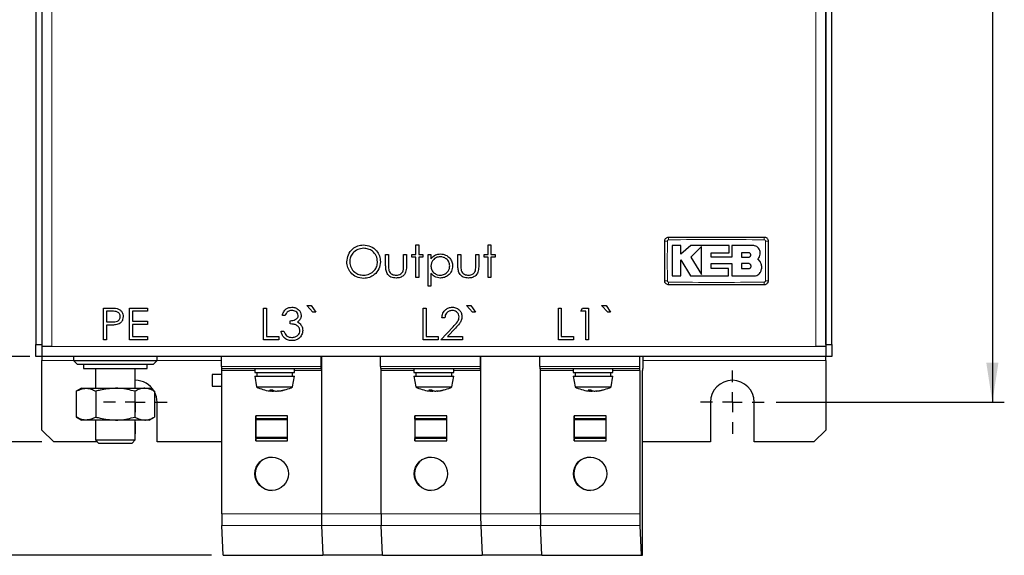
# Model space of a CAD drawing. Header units: millimetres. Extents: x 5 to 418, y 2 to 292.
# Tile 6 of 20: x 57 to 140, y 127 to 172. Entities that reach past the tile are written whole.
import ezdxf

# ---------------------------------------------------------------- set-up
doc = ezdxf.new("R2010")
doc.units = ezdxf.units.MM
doc.layers.add('SLD-0', color=7, linetype='Continuous')
doc.styles.add('SLDTEXTSTYLE0', font='TXT', dxfattribs={"width": 0.605})
doc.dimstyles.new('SLDDIMSTYLE0', dxfattribs={"dimtxt": 3.5, "dimasz": 3.302, "dimexe": 0, "dimexo": 0.0625, "dimgap": 0.875, "dimtad": 1, "dimlfac": 3, "dimrnd": 1e-09, "dimzin": 12, "dimdsep": 46, "dimtxsty": 'SLDTEXTSTYLE0', "dimsah": 1, "dimcen": 0.09, "dimadec": 0, "dimazin": 3, "dimtfac": 1, "dimtofl": 0, "dimtmove": 0, "dimatfit": 3, "dimfxl": 1, "dimfrac": 2, "dimtolj": 1, "dimtzin": 12, "dimarcsym": 0})

# ---------------------------------------------------------------- blocks, each defined once
blk = doc.blocks.new('_D_2')
at = {"layer": 'SLD-0', "color": 7}
for p, q in [((120.431, 226.964), (139.537, 226.964)), ((138.537, 226.964), (138.537, 140.297)), ((120.431, 140.297), (139.537, 140.297))]:
    blk.add_line(p, q, dxfattribs=at)
for points in [[(138.537, 226.964), (138.029, 223.662), (139.045, 223.662)], [(138.537, 140.297), (139.045, 143.599), (138.029, 143.599)]]:
    blk.add_solid(points, dxfattribs=at)
at = {"layer": 'SLD-0', "color": 7, "insert": (134.026, 179.62), "char_height": 3.5, "attachment_point": 1, "rotation": 90, "style": 'SLDTEXTSTYLE0'}
blk.add_mtext('260', dxfattribs=at)
blk = doc.blocks.new('_D_4')
at = {"layer": 'SLD-0', "color": 7}
for p, q in [((57.931, 217.464), (53.068, 217.464)), ((54.068, 217.464), (54.068, 144.13)), ((57.931, 144.13), (53.068, 144.13))]:
    blk.add_line(p, q, dxfattribs=at)
for points in [[(54.068, 217.464), (53.56, 214.162), (54.576, 214.162)], [(54.068, 144.13), (54.576, 147.432), (53.56, 147.432)]]:
    blk.add_solid(points, dxfattribs=at)
at = {"layer": 'SLD-0', "color": 7, "insert": (49.557, 176.787), "char_height": 3.5, "attachment_point": 1, "rotation": 90, "style": 'SLDTEXTSTYLE0'}
blk.add_mtext('220', dxfattribs=at)
blk = doc.blocks.new('_D_5')
at = {"layer": 'SLD-0', "color": 7}
for p, q in [((58.931, 230.297), (46.385, 230.297)), ((47.385, 230.297), (47.385, 136.964)), ((58.931, 136.964), (46.385, 136.964))]:
    blk.add_line(p, q, dxfattribs=at)
for points in [[(47.385, 230.297), (46.877, 226.995), (47.893, 226.995)], [(47.385, 136.964), (47.893, 140.266), (46.877, 140.266)]]:
    blk.add_solid(points, dxfattribs=at)
at = {"layer": 'SLD-0', "color": 7, "insert": (42.873, 179.62), "char_height": 3.5, "attachment_point": 1, "rotation": 90, "style": 'SLDTEXTSTYLE0'}
blk.add_mtext('280', dxfattribs=at)
blk = doc.blocks.new('_D_7')
at = {"layer": 'SLD-0', "color": 7}
for p, q in [((73.265, 234.13), (39.508, 234.13)), ((40.508, 127.464), (40.508, 234.13)), ((73.136, 127.464), (39.508, 127.464))]:
    blk.add_line(p, q, dxfattribs=at)
for points in [[(40.508, 234.13), (40, 230.828), (41.016, 230.828)], [(40.508, 127.464), (41.016, 130.766), (40, 130.766)]]:
    blk.add_solid(points, dxfattribs=at)
at = {"layer": 'SLD-0', "color": 7, "insert": (35.996, 176.787), "char_height": 3.5, "attachment_point": 1, "rotation": 90, "style": 'SLDTEXTSTYLE0'}
blk.add_mtext('320', dxfattribs=at)
blk = doc.blocks.new('SW_CENTERMARKSYMBOL_2')
at = {"layer": 'SLD-0', "color": 0}
for p, q in [((0, 1.667), (0, 2.667)), ((0, 0), (0, 0.833)), ((-1.667, 0), (-2.667, 0)), ((0, 0), (-0.833, 0)), ((0, 0), (0, -0.833)), ((0, 0), (0.833, 0)), ((1.667, 0), (2.667, 0)), ((0, -1.667), (0, -2.667))]:
    blk.add_line(p, q, dxfattribs=at)
blk = doc.blocks.new('SW_CENTERMARKSYMBOL_3')
at = {"layer": 'SLD-0', "color": 0}
for p, q in [((0, 1.667), (0, 2.667)), ((0, 0), (0, 0.833)), ((-1.667, 0), (-2.667, 0)), ((0, 0), (-0.833, 0)), ((0, 0), (0, -0.833)), ((0, 0), (0.833, 0)), ((1.667, 0), (2.667, 0)), ((0, -1.667), (0, -2.667))]:
    blk.add_line(p, q, dxfattribs=at)

msp = doc.modelspace()

# ---------------------------------------------------------------- linework, layer by layer
at = {"color": 7, "linetype": 'Continuous', "lineweight": 25}
for p, q in [((58.4313, 216.4638), (58.4313, 145.1305)), ((58.9313, 216.6305), (58.9313, 144.9638)), ((58.9313, 216.4638), (58.9313, 145.1305)), ((124.598, 216.6305), (124.598, 144.9638)), ((124.598, 145.1305), (124.598, 216.4638)), ((125.098, 145.1305), (125.098, 216.4638)), ((90.2604, 153.4681), (90.4997, 153.4681)), ((90.2604, 152.6818), (90.2604, 153.4681)), ((90.4997, 153.4681), (90.4997, 152.6818)), ((96.3117, 153.4681), (96.551, 153.4681)), ((96.3117, 152.6818), (96.3117, 153.4681)), ((96.551, 153.4681), (96.551, 152.6818)), ((112.461, 153.4235), (111.7279, 153.4235)), ((112.461, 152.7126), (112.461, 153.4235)), ((113.2952, 153.4235), (112.461, 152.7126)), ((116.4944, 153.4235), (113.2952, 153.4235)), ((116.4944, 152.8214), (116.4944, 153.4235)), ((116.7261, 153.4235), (116.7261, 152.437)), ((118.4894, 153.4235), (116.7261, 153.4235)), ((87.7305, 152.6818), (87.9698, 152.6818)), ((87.7305, 151.7507), (87.7305, 152.6818)), ((87.9698, 152.6818), (87.9698, 151.7779)), ((89.2347, 152.6818), (89.4741, 152.6818)), ((89.2347, 151.7779), (89.2347, 152.6818)), ((89.4741, 152.6818), (89.4741, 151.7331)), ((89.9185, 152.6818), (90.2604, 152.6818)), ((89.9185, 152.4425), (89.9185, 152.6818)), ((90.4997, 152.6818), (90.8416, 152.6818)), ((90.8416, 152.6818), (90.8416, 152.4425)), ((91.286, 152.6818), (91.5253, 152.6818)), ((91.286, 150.0151), (91.286, 152.6818)), ((91.5253, 152.6818), (91.5253, 152.3212)), ((93.7817, 152.6818), (94.0211, 152.6818)), ((93.7817, 151.7507), (93.7817, 152.6818)), ((94.0211, 152.6818), (94.0211, 151.7779)), ((95.286, 152.6818), (95.5253, 152.6818)), ((95.286, 151.7779), (95.286, 152.6818)), ((95.5253, 152.6818), (95.5253, 151.7331)), ((95.9698, 152.6818), (96.3117, 152.6818)), ((95.9698, 152.4425), (95.9698, 152.6818)), ((96.551, 152.6818), (96.8929, 152.6818)), ((96.8929, 152.6818), (96.8929, 152.4425)), ((114.1697, 153.3442), (113.2952, 152.4447)), ((114.9996, 152.8214), (116.4944, 152.8214)), ((114.9996, 152.437), (114.9996, 152.8214)), ((118.1194, 152.8166), (117.5391, 152.8166)), ((117.5391, 152.8166), (117.5391, 152.4447)), ((90.2604, 152.4425), (89.9185, 152.4425)), ((90.2604, 150.7331), (90.2604, 152.4425)), ((90.4997, 152.4425), (90.4997, 150.7331)), ((90.8416, 152.4425), (90.4997, 152.4425)), ((96.3117, 152.4425), (95.9698, 152.4425)), ((96.3117, 150.7331), (96.3117, 152.4425)), ((96.551, 152.4425), (96.551, 150.7331)), ((96.8929, 152.4425), (96.551, 152.4425)), ((112.4606, 152.2121), (113.2676, 150.8858)), ((112.4606, 150.8858), (112.4606, 152.2121)), ((113.2952, 152.4447), (114.1697, 151.0075)), ((116.7261, 152.437), (114.9996, 152.437)), ((115, 151.9121), (116.7261, 151.9121)), ((115, 151.4871), (115, 151.9121)), ((116.7261, 151.9121), (116.7261, 150.8858)), ((117.5391, 152.4447), (118.1194, 152.4447)), ((117.5391, 151.9121), (117.5391, 151.4871)), ((118.1194, 151.9121), (117.5391, 151.9121)), ((119.0983, 152.0744), (118.9085, 152.3093)), ((91.5253, 151.0862), (91.5253, 150.0151)), ((116.4345, 151.4871), (115, 151.4871)), ((116.4345, 150.8858), (116.4345, 151.4871)), ((117.5391, 151.4871), (118.1194, 151.4871)), ((90.4997, 150.7331), (90.2604, 150.7331)), ((96.551, 150.7331), (96.3117, 150.7331)), ((111.7279, 150.8858), (112.4606, 150.8858)), ((113.2676, 150.8858), (116.4345, 150.8858)), ((116.7261, 150.8858), (118.6185, 150.8858)), ((91.5253, 150.0151), (91.286, 150.0151)), ((64.1065, 148.1861), (64.6295, 148.1861)), ((64.1065, 145.5194), (64.1065, 148.1861)), ((64.3458, 147.9125), (64.3458, 147.0237)), ((64.8336, 147.9125), (64.3458, 147.9125)), ((66.2946, 148.1861), (67.7988, 148.1861)), ((66.2946, 145.5194), (66.2946, 148.1861)), ((66.5339, 147.9125), (66.5339, 147.092)), ((67.7988, 147.9125), (66.5339, 147.9125)), ((67.7988, 148.1861), (67.7988, 147.9125)), ((77.5082, 148.1861), (77.7476, 148.1861)), ((77.5082, 145.5194), (77.5082, 148.1861)), ((77.7476, 148.1861), (77.7476, 145.7929)), ((81.6445, 147.8442), (81.1322, 148.3912)), ((81.1322, 148.3912), (81.5056, 148.3912)), ((81.5056, 148.3912), (81.8843, 147.8442)), ((81.8843, 147.8442), (81.6445, 147.8442)), ((90.8758, 148.1861), (91.1151, 148.1861)), ((90.8758, 145.5194), (90.8758, 148.1861)), ((91.1151, 148.1861), (91.1151, 145.7929)), ((95.012, 147.8442), (94.4997, 148.3912)), ((94.4997, 148.3912), (94.8731, 148.3912)), ((94.8731, 148.3912), (95.2518, 147.8442)), ((95.2518, 147.8442), (95.012, 147.8442)), ((102.192, 148.1861), (102.4313, 148.1861)), ((102.192, 145.5194), (102.192, 148.1861)), ((102.4313, 148.1861), (102.4313, 145.7929)), ((104.0723, 147.9125), (104.2289, 148.1861)), ((104.4826, 147.9125), (104.0723, 147.9125)), ((104.2289, 148.1861), (104.7219, 148.1861)), ((104.4826, 145.5194), (104.4826, 147.9125)), ((104.7219, 148.1861), (104.7219, 145.5194)), ((106.3282, 147.8442), (105.8159, 148.3912)), ((105.8159, 148.3912), (106.1893, 148.3912)), ((106.1893, 148.3912), (106.5681, 147.8442)), ((106.5681, 147.8442), (106.3282, 147.8442)), ((64.3458, 147.0237), (64.8127, 147.0178)), ((66.5339, 147.092), (67.7988, 147.092)), ((66.5339, 146.8185), (66.5339, 145.7929)), ((67.7988, 146.8185), (66.5339, 146.8185)), ((67.7988, 147.092), (67.7988, 146.8185)), ((79.3202, 147.5707), (79.0809, 147.5707)), ((79.7305, 146.8527), (79.7305, 147.1262)), ((92.6877, 147.3655), (92.4484, 147.3655)), ((64.3458, 146.7502), (64.3458, 145.5194)), ((64.5366, 146.7502), (64.3458, 146.7502)), ((78.9783, 146.2373), (79.2176, 146.2373)), ((92.3458, 145.5194), (93.38, 146.623)), ((93.5841, 146.505), (92.9169, 145.7929)), ((58.4313, 145.1305), (58.9313, 145.1305)), ((58.4313, 144.1305), (58.4313, 145.1305)), ((64.3458, 145.5194), (64.1065, 145.5194)), ((67.7988, 145.5194), (66.2946, 145.5194)), ((66.5339, 145.7929), (67.7988, 145.7929)), ((67.7988, 145.7929), (67.7988, 145.5194)), ((78.7732, 145.5194), (77.5082, 145.5194)), ((77.7476, 145.7929), (78.7732, 145.7929)), ((78.7732, 145.7929), (78.7732, 145.5194)), ((92.1407, 145.5194), (90.8758, 145.5194)), ((91.1151, 145.7929), (92.1407, 145.7929)), ((92.1407, 145.7929), (92.1407, 145.5194)), ((94.1578, 145.5194), (92.3458, 145.5194)), ((92.9169, 145.7929), (94.1578, 145.7929)), ((94.1578, 145.7929), (94.1578, 145.5194)), ((103.457, 145.5194), (102.192, 145.5194)), ((102.4313, 145.7929), (103.457, 145.7929)), ((103.457, 145.7929), (103.457, 145.5194)), ((104.7219, 145.5194), (104.4826, 145.5194)), ((124.598, 145.1305), (125.098, 145.1305)), ((125.098, 145.1305), (125.098, 144.1305)), ((58.9313, 144.9638), (58.9313, 144.1305)), ((59.7646, 144.9638), (58.9313, 144.9638)), ((124.598, 144.9638), (123.7646, 144.9638)), ((124.598, 144.9638), (124.598, 144.1305)), ((58.9313, 144.1305), (58.4313, 144.1305)), ((124.598, 144.1305), (58.9313, 144.1305)), ((58.9313, 144.1305), (58.9313, 143.7972)), ((58.9313, 137.9638), (58.9313, 143.7972)), ((61.598, 144.1305), (61.598, 143.7972)), ((61.598, 143.7972), (61.9313, 143.4638)), ((61.598, 143.7972), (68.598, 143.7972)), ((68.2646, 143.4638), (68.598, 143.7972)), ((68.598, 143.7972), (68.598, 144.1305)), ((73.9788, 143.2972), (73.9788, 144.1305)), ((82.3118, 144.1305), (82.3118, 143.2972)), ((82.3527, 144.1305), (82.3527, 130.9403)), ((87.3116, 143.2972), (87.3116, 144.1305)), ((95.6446, 144.1305), (95.6446, 143.2972)), ((95.6855, 144.1305), (95.6855, 130.9403)), ((100.6444, 143.2972), (100.6444, 144.1305)), ((108.9773, 144.1305), (108.9773, 143.2972)), ((109.2849, 143.2972), (109.2849, 144.1305)), ((124.598, 143.7972), (124.598, 144.1305)), ((125.098, 144.1305), (124.598, 144.1305)), ((124.598, 143.7972), (124.598, 137.9638)), ((68.2646, 143.4638), (61.9313, 143.4638)), ((62.4313, 143.4638), (62.4313, 143.1305)), ((62.4313, 143.1305), (67.7646, 143.1305)), ((63.4313, 143.1305), (63.4313, 141.4638)), ((66.7646, 141.4638), (66.7646, 143.1305)), ((67.7646, 143.1305), (67.7646, 143.4638)), ((73.9803, 143.1305), (82.3133, 143.1305)), ((74.0197, 130.9417), (74.0197, 142.9638)), ((76.7646, 143.1305), (76.7646, 142.7972)), ((76.7646, 142.7972), (77.8372, 142.7972)), ((76.9313, 142.7972), (76.9313, 142.4805)), ((77.8372, 142.7972), (80.098, 142.7972)), ((79.9313, 142.4805), (79.9313, 142.7972)), ((80.098, 142.7972), (80.098, 143.1305)), ((82.3133, 143.1305), (82.3512, 143.1305)), ((82.3527, 142.9638), (82.3527, 130.9417)), ((87.3131, 143.1305), (95.6461, 143.1305)), ((87.3525, 130.9417), (87.3525, 142.9638)), ((87.3525, 130.9403), (87.3525, 142.9638)), ((90.098, 143.1305), (90.098, 142.7972)), ((90.098, 142.7972), (91.1706, 142.7972)), ((90.2646, 142.7972), (90.2646, 142.4805)), ((91.1706, 142.7972), (93.4313, 142.7972)), ((93.2646, 142.4805), (93.2646, 142.7972)), ((93.4313, 142.7972), (93.4313, 143.1305)), ((95.6461, 143.1305), (95.684, 143.1305)), ((95.6855, 142.9638), (95.6855, 130.9417)), ((100.6459, 143.1305), (108.9789, 143.1305)), ((100.6853, 130.9417), (100.6853, 142.9638)), ((100.6853, 130.9403), (100.6853, 142.9638)), ((103.4313, 143.1305), (103.4313, 142.7972)), ((103.4313, 142.7972), (104.5039, 142.7972)), ((103.598, 142.7972), (103.598, 142.4805)), ((104.5039, 142.7972), (106.7646, 142.7972)), ((106.598, 142.4805), (106.598, 142.7972)), ((106.7646, 142.7972), (106.7646, 143.1305)), ((108.9789, 143.1305), (109.0167, 143.1305)), ((109.0183, 142.9638), (109.0183, 130.9417)), ((109.2443, 127.7972), (109.2443, 142.9638)), ((109.2458, 143.1305), (109.2834, 143.1305)), ((74.0197, 142.6138), (73.2116, 142.6138)), ((76.7646, 142.4805), (76.9245, 141.5738)), ((76.7646, 142.4805), (77.8372, 142.4805)), ((77.8372, 142.4805), (80.098, 142.4805)), ((79.9381, 141.5738), (80.098, 142.4805)), ((90.098, 142.4805), (90.2579, 141.5738)), ((90.098, 142.4805), (91.1706, 142.4805)), ((91.1706, 142.4805), (93.4313, 142.4805)), ((93.2714, 141.5738), (93.4313, 142.4805)), ((103.4313, 142.4805), (103.5912, 141.5738)), ((103.4313, 142.4805), (104.5039, 142.4805)), ((104.5039, 142.4805), (106.7646, 142.4805)), ((106.6048, 141.5738), (106.7646, 142.4805)), ((62.2646, 141.4638), (61.8263, 141.2108)), ((61.8263, 141.2108), (61.8263, 139.0502)), ((62.2646, 141.4638), (62.6442, 141.4638)), ((62.6442, 141.4638), (65.098, 141.4638)), ((63.4622, 141.2108), (63.4622, 139.0502)), ((65.098, 141.4638), (67.5517, 141.4638)), ((66.7338, 141.2108), (66.7338, 139.0502)), ((67.5517, 141.4638), (67.9313, 141.4638)), ((68.3696, 141.2108), (67.9313, 141.4638)), ((68.3696, 141.2108), (68.3696, 139.0502)), ((73.2116, 141.6472), (74.0197, 141.6472)), ((76.9245, 141.5738), (77.8942, 141.5738)), ((77.8942, 141.5738), (79.9381, 141.5738)), ((78.2023, 141.3208), (78.1774, 141.2337)), ((78.2817, 141.302), (78.276, 141.2301)), ((78.4168, 141.2427), (78.4149, 141.2337)), ((78.6848, 141.2352), (78.6852, 141.2337)), ((78.7382, 141.2392), (78.7403, 141.2301)), ((78.8419, 141.2534), (78.844, 141.2395)), ((90.2579, 141.5738), (91.2276, 141.5738)), ((91.2276, 141.5738), (93.2714, 141.5738)), ((91.5357, 141.3208), (91.5107, 141.2337)), ((91.6151, 141.302), (91.6094, 141.2301)), ((91.7501, 141.2427), (91.7482, 141.2337)), ((92.0181, 141.2352), (92.0186, 141.2337)), ((92.0715, 141.2392), (92.0736, 141.2301)), ((92.1752, 141.2534), (92.1773, 141.2395)), ((103.5912, 141.5738), (104.5609, 141.5738)), ((104.5609, 141.5738), (106.6048, 141.5738)), ((104.869, 141.3208), (104.8441, 141.2337)), ((104.9484, 141.302), (104.9427, 141.2301)), ((105.0835, 141.2427), (105.0815, 141.2337)), ((105.3515, 141.2352), (105.3519, 141.2337)), ((105.4049, 141.2392), (105.407, 141.2301)), ((105.5085, 141.2534), (105.5107, 141.2395)), ((68.598, 136.9638), (68.598, 140.2972)), ((114.9313, 140.2972), (114.9313, 136.9638)), ((118.598, 136.9638), (118.598, 140.2972)), ((61.8263, 139.0502), (62.2646, 138.7972)), ((62.6442, 138.7972), (62.2646, 138.7972)), ((65.098, 138.7972), (62.6442, 138.7972)), ((63.4313, 138.7972), (63.4313, 137.1338)), ((67.5517, 138.7972), (65.098, 138.7972)), ((66.7646, 137.1338), (66.7646, 138.7972)), ((67.9313, 138.7972), (67.5517, 138.7972)), ((67.9313, 138.7972), (68.3696, 139.0502)), ((79.5195, 139.1472), (76.853, 139.1472)), ((76.853, 139.1472), (76.853, 137.0472)), ((76.8546, 138.9319), (76.8546, 139.1472)), ((76.8571, 138.8205), (76.8549, 138.8995)), ((79.5195, 138.8205), (76.8571, 138.8205)), ((76.8609, 137.3738), (76.8609, 138.8205)), ((79.5195, 137.0472), (79.5195, 139.1472)), ((92.8523, 139.1472), (90.1857, 139.1472)), ((90.1857, 139.1472), (90.1857, 137.0472)), ((90.1874, 138.9319), (90.1874, 139.1472)), ((90.1899, 138.8205), (90.1876, 138.8995)), ((92.8523, 138.8205), (90.1899, 138.8205)), ((90.1937, 137.3738), (90.1937, 138.8205)), ((92.8523, 137.0472), (92.8523, 139.1472)), ((106.1851, 139.1472), (103.5185, 139.1472)), ((103.5185, 139.1472), (103.5185, 137.0472)), ((103.5202, 138.9319), (103.5202, 139.1472)), ((103.5226, 138.8205), (103.5204, 138.8995)), ((106.1851, 138.8205), (103.5226, 138.8205)), ((103.5264, 137.3738), (103.5264, 138.8205)), ((106.1851, 137.0472), (106.1851, 139.1472)), ((58.9313, 137.9638), (59.9313, 136.9638)), ((123.598, 136.9638), (124.598, 137.9638)), ((63.6013, 136.9638), (59.9313, 136.9638)), ((63.4313, 137.1338), (63.698, 136.8672)), ((63.4313, 137.1338), (66.7646, 137.1338)), ((66.498, 136.8672), (66.7646, 137.1338)), ((74.0197, 136.9638), (68.598, 136.9638)), ((76.853, 137.0472), (79.5195, 137.0472)), ((76.8546, 137.0472), (76.8546, 137.2629)), ((76.8549, 137.2954), (76.8571, 137.3738)), ((76.8571, 137.3738), (79.5195, 137.3738)), ((90.1857, 137.0472), (92.8523, 137.0472)), ((90.1874, 137.0472), (90.1874, 137.2629)), ((90.1876, 137.2954), (90.1898, 137.3738)), ((90.1898, 137.3738), (92.8523, 137.3738)), ((103.5185, 137.0472), (106.1851, 137.0472)), ((103.5202, 137.0472), (103.5202, 137.2629)), ((103.5204, 137.2954), (103.5226, 137.3738)), ((103.5226, 137.3738), (106.1851, 137.3738)), ((114.9313, 136.9638), (109.2443, 136.9638)), ((123.598, 136.9638), (118.598, 136.9638)), ((63.698, 136.8672), (66.498, 136.8672)), ((74.1357, 127.4638), (74.027, 129.9632)), ((82.36, 129.9632), (82.4686, 127.4638)), ((82.36, 129.9621), (82.4668, 127.4857)), ((87.4684, 127.4638), (87.3598, 129.9632)), ((87.4665, 127.4857), (87.3598, 129.9621)), ((95.6928, 129.9632), (95.8014, 127.4638)), ((95.6928, 129.9621), (95.7995, 127.4857)), ((100.8012, 127.4638), (100.6926, 129.9632)), ((100.7993, 127.4857), (100.6926, 129.9621)), ((109.0255, 129.9632), (109.1342, 127.4638)), ((74.1357, 127.4638), (82.4686, 127.4638)), ((82.4686, 127.4638), (82.4687, 127.4638)), ((87.4684, 127.4638), (82.4687, 127.4638)), ((87.4684, 127.4638), (95.8014, 127.4638)), ((100.8012, 127.4638), (95.8014, 127.4638)), ((95.8014, 127.4638), (95.8014, 127.4638)), ((100.8012, 127.4638), (109.1342, 127.4638)), ((109.1342, 127.4638), (109.2413, 127.4638))]:
    msp.add_line(p, q, dxfattribs=at)
at = {"color": 7, "linetype": 'Continuous', "lineweight": 18}
for p, q in [((59.7646, 216.6305), (59.7646, 144.9638)), ((123.7646, 144.9638), (123.7646, 216.6305)), ((123.7646, 144.9638), (59.7646, 144.9638)), ((58.9313, 143.7972), (61.598, 143.7972)), ((68.598, 143.7972), (73.9788, 143.7972)), ((109.2849, 143.7972), (124.598, 143.7972)), ((82.3118, 143.2972), (73.9788, 143.2972)), ((74.0197, 142.9638), (76.7646, 142.9638)), ((80.098, 142.9638), (82.3527, 142.9638)), ((95.6446, 143.2972), (87.3116, 143.2972)), ((87.3525, 142.9638), (90.098, 142.9638)), ((93.4313, 142.9638), (95.6855, 142.9638)), ((108.9773, 143.2972), (100.6444, 143.2972)), ((100.6853, 142.9638), (103.4313, 142.9638)), ((106.7646, 142.9638), (109.0183, 142.9638)), ((79.5195, 138.9319), (76.8546, 138.9319)), ((76.8549, 138.8995), (79.5195, 138.8995)), ((92.8523, 138.9319), (90.1874, 138.9319)), ((90.1876, 138.8995), (92.8523, 138.8995)), ((106.1851, 138.9319), (103.5202, 138.9319)), ((103.5204, 138.8995), (106.1851, 138.8995)), ((76.8546, 137.2629), (79.5195, 137.2629)), ((79.5195, 137.2954), (76.8549, 137.2954)), ((90.1874, 137.2629), (92.8523, 137.2629)), ((92.8523, 137.2954), (90.1876, 137.2954)), ((103.5202, 137.2629), (106.1851, 137.2629)), ((106.1851, 137.2954), (103.5204, 137.2954)), ((82.3527, 130.9417), (74.0197, 130.9417)), ((87.3525, 130.9403), (82.3527, 130.9403)), ((95.6855, 130.9417), (87.3525, 130.9417)), ((100.6853, 130.9403), (95.6855, 130.9403)), ((109.0183, 130.9417), (100.6853, 130.9417)), ((74.027, 129.9632), (82.36, 129.9632)), ((87.3598, 129.9621), (82.36, 129.9621)), ((87.3598, 129.9632), (95.6928, 129.9632)), ((100.6926, 129.9621), (95.6928, 129.9621)), ((100.6926, 129.9632), (109.0255, 129.9632)), ((82.4668, 127.4857), (87.4665, 127.4857)), ((95.7995, 127.4857), (100.7993, 127.4857))]:
    msp.add_line(p, q, dxfattribs=at)
at = {"color": 7, "linetype": 'Continuous', "lineweight": 25}
for centre in [(78.1862, 134.2972), (91.519, 134.2972), (104.8518, 134.2972)]:
    msp.add_circle(centre, 1.4, dxfattribs=at)
at = {"color": 7, "linetype": 'Continuous', "lineweight": 18}
for centre, radius, start, end in [((111.2706, 148.9687), 4.8315, 89.328019, 92.047607), ((116.1242, 153.9579), 4.696, 177.893288, 180.691365), ((114.7385, 153.9579), 4.696, 359.308621, 2.106755), ((119.592, 148.9685), 4.8317, 87.952474, 90.671954), ((111.2706, 155.2891), 4.8283, 267.951047, 270.672418), ((116.1217, 150.3031), 4.6936, 179.308283, 182.10781), ((114.7385, 150.3031), 4.696, 357.893277, 0.691368), ((119.592, 155.2925), 4.8317, 269.328049, 272.047515)]:
    msp.add_arc(centre, radius, start, end, dxfattribs=at)
at = {"color": 7, "linetype": 'Continuous', "lineweight": 25}
for centre, radius, start, end in [((78.5269, 143.2555), 4.5483, 179.475149, 181.574905), ((69.4717, 143.0055), 4.5483, 359.475149, 1.574905), ((86.8599, 143.2555), 4.5483, 179.475149, 181.574905), ((77.8047, 143.0055), 4.5483, 359.475149, 1.574905), ((91.8597, 143.2555), 4.5483, 179.475149, 181.574905), ((82.8045, 143.0055), 4.5483, 359.475149, 1.574905), ((100.1926, 143.2555), 4.5483, 179.475149, 181.574905), ((91.1374, 143.0055), 4.5483, 359.475149, 1.574905), ((105.1924, 143.2555), 4.5483, 179.475149, 181.574905), ((96.1372, 143.0055), 4.5483, 359.475149, 1.574905), ((113.5254, 143.2555), 4.5483, 179.475149, 181.574905), ((104.4702, 143.0055), 4.5483, 359.475149, 1.574905), ((113.7924, 143.0055), 4.5483, 178.425095, 180.524851), ((104.7369, 143.2555), 4.5483, 358.425095, 0.524851), ((66.7646, 140.2972), 1.8333, 30.376109, 90), ((90.9118, 142.1305), 17.7067, 178.435825, 181.564175), ((116.7646, 140.2972), 1.8333, 0, 180), ((66.7646, 140.2972), 1.8333, 0, 28.902162), ((78.4313, 144.5472), 3.3333, 243.125393, 262.952546), ((78.2035, 142.706), 1.4781, 262.815371, 266.85197), ((78.134, 144.3324), 3.0124, 267.84959, 272.15041), ((78.3012, 141.6351), 0.4201, 228.16228, 252.857561), ((78.1221, 141.6601), 0.43, 270.030482, 277.390301), ((78.4001, 144.5789), 3.3511, 266.196694, 267.87789), ((78.6496, 141.9634), 0.7572, 237.887492, 254.542413), ((78.2766, 143.9103), 2.6802, 269.988678, 272.958359), ((78.5861, 143.9103), 2.6802, 267.041641, 270.011322), ((78.4626, 144.5766), 3.3488, 272.121613, 274.78487), ((78.7405, 141.6601), 0.43, 262.609699, 269.969518), ((78.6591, 142.706), 1.4781, 273.14803, 277.184629), ((78.3606, 144.3403), 3.1242, 277.012391, 285.881516), ((78.4313, 144.5472), 3.3333, 277.047454, 296.874607), ((78.4986, 144.0078), 2.7898, 277.11213, 286.677164), ((79.2573, 141.7728), 0.4394, 264.533338, 275.466662), ((91.7646, 144.5472), 3.3333, 243.125393, 262.952546), ((91.5368, 142.706), 1.4781, 262.815371, 266.85197), ((91.4674, 144.3324), 3.0124, 267.84959, 272.15041), ((91.6346, 141.6351), 0.4201, 228.16228, 252.857561), ((91.4554, 141.6601), 0.43, 270.030482, 277.390301), ((91.7334, 144.5789), 3.3511, 266.196694, 267.87789), ((91.9829, 141.9634), 0.7572, 237.887492, 254.542413), ((91.6099, 143.9103), 2.6802, 269.988678, 272.958359), ((91.9194, 143.9103), 2.6802, 267.041641, 270.011322), ((91.796, 144.5766), 3.3488, 272.121613, 274.78487), ((92.0739, 141.6601), 0.43, 262.609699, 269.969518), ((91.9925, 142.706), 1.4781, 273.14803, 277.184629), ((91.6939, 144.3403), 3.1242, 277.012391, 285.881516), ((91.7646, 144.5472), 3.3333, 277.047454, 296.874607), ((91.8319, 144.0078), 2.7898, 277.11213, 286.677164), ((92.5907, 141.7728), 0.4394, 264.533338, 275.466662), ((105.098, 144.5472), 3.3333, 243.125393, 262.952546), ((104.8702, 142.706), 1.4781, 262.815371, 266.85197), ((104.8007, 144.3324), 3.0124, 267.84959, 272.15041), ((104.9679, 141.6351), 0.4201, 228.16228, 252.857561), ((104.7888, 141.6601), 0.43, 270.030482, 277.390301), ((105.0668, 144.5789), 3.3511, 266.196694, 267.87789), ((105.3162, 141.9634), 0.7572, 237.887492, 254.542413), ((104.9432, 143.9103), 2.6802, 269.988678, 272.958359), ((105.2527, 143.9103), 2.6802, 267.041641, 270.011322), ((105.1293, 144.5766), 3.3488, 272.121613, 274.78487), ((105.4072, 141.6601), 0.43, 262.609699, 269.969518), ((105.3258, 142.706), 1.4781, 273.14803, 277.184629), ((105.0272, 144.3403), 3.1242, 277.012391, 285.881516), ((105.098, 144.5472), 3.3333, 277.047454, 296.874607), ((105.1653, 144.0078), 2.7898, 277.11213, 286.677164), ((105.924, 141.7728), 0.4394, 264.533338, 275.466662), ((78.5236, 138.9268), 1.6689, 179.824474, 180.938386), ((91.8563, 138.9268), 1.6689, 179.824474, 180.938386), ((105.1891, 138.9268), 1.6689, 179.824474, 180.938386), ((78.5235, 137.2681), 1.6689, 179.061591, 180.175536), ((91.8563, 137.2681), 1.6689, 179.061591, 180.175536), ((105.1891, 137.2681), 1.6689, 179.061591, 180.175536), ((78.2168, 134.2972), 1.4, 90.001892, 269.998108), ((91.5496, 134.2972), 1.4, 90.001892, 269.998108), ((104.8824, 134.2972), 1.4, 90.001892, 269.998108), ((115.3402, 130.7595), 41.3208, 179.747457, 181.104323), ((123.6731, 130.7595), 41.3208, 179.747457, 181.104323), ((123.7912, 130.7587), 41.4388, 179.748906, 181.101419), ((128.6729, 130.7595), 41.3208, 179.747457, 181.104323), ((128.7909, 130.7587), 41.4388, 179.748906, 181.101419), ((137.0059, 130.7595), 41.3208, 179.747457, 181.104323), ((137.1239, 130.7587), 41.4388, 179.748906, 181.101419), ((142.0057, 130.7595), 41.3208, 179.747457, 181.104323), ((142.1237, 130.7587), 41.4388, 179.748906, 181.101419), ((150.3387, 130.7595), 41.3208, 179.747457, 181.104323), ((82.5671, 127.4834), 0.1004, 178.711885, 191.253791), ((87.5669, 127.4834), 0.1004, 178.711885, 191.253791), ((95.8999, 127.4834), 0.1004, 178.711885, 191.253791), ((100.8997, 127.4834), 0.1004, 178.711885, 191.253791), ((100.1482, 127.7138), 9.0965, 358.425095, 0.524851)]:
    msp.add_arc(centre, radius, start, end, dxfattribs=at)
for points, knots in [([(84.4826, 152.0546), (84.5073, 152.2604), (84.5566, 152.6718), (84.9218, 153.1401), (85.3822, 153.4197), (85.7055, 153.452), (85.8672, 153.4681)], [0, 0, 0, 0, 0.2797387, 0.5593295, 0.779683, 1, 1, 1, 1]), ([(85.8672, 153.4681), (86.0761, 153.4461), (86.4939, 153.4022), (86.9618, 153.0244), (87.2447, 152.5593), (87.2722, 152.2314), (87.286, 152.0675)], [0, 0, 0, 0, 0.2797545, 0.5593537, 0.7795814, 1, 1, 1, 1]), ([(111.098, 153.7972), (111.1017, 153.8346), (111.109, 153.9096), (111.1665, 154.0095), (111.2511, 154.0848), (111.3448, 154.1248), (111.4067, 154.1289), (111.4313, 154.1305)], [0, 0, 0, 0, 0.2146728, 0.4293525, 0.6440267, 0.8586958, 1, 1, 1, 1]), ([(111.098, 150.4638), (111.098, 150.8182), (111.098, 151.551), (111.098, 152.6621), (111.098, 153.4188), (111.098, 153.7972)], [0, 0, 0, 0, 0.3189779, 0.6594764, 1, 1, 1, 1]), ([(111.4313, 154.1305), (112.7645, 154.1305), (115.4312, 154.1305), (118.0979, 154.1305), (119.4313, 154.1305)], [0, 0, 0, 0, 0.499961, 1, 1, 1, 1]), ([(111.7279, 153.4235), (111.7279, 153.0764), (111.7279, 152.2306), (111.7279, 151.3846), (111.7279, 150.8858)], [0, 0, 0, 0, 0.41032951, 1, 1, 1, 1]), ([(119.0983, 152.8146), (119.0916, 152.8831), (119.0781, 153.0199), (118.9732, 153.2023), (118.8188, 153.34), (118.6476, 153.4131), (118.5344, 153.4206), (118.4894, 153.4235)], [0, 0, 0, 0, 0.21459, 0.4291787, 0.6437975, 0.8584406, 1, 1, 1, 1]), ([(119.4313, 154.1305), (119.4688, 154.1268), (119.5437, 154.1194), (119.6436, 154.062), (119.719, 153.9774), (119.759, 153.8837), (119.763, 153.8217), (119.7646, 153.7972)], [0, 0, 0, 0, 0.2146724, 0.429352, 0.6440262, 0.8586956, 1, 1, 1, 1]), ([(119.7646, 153.7972), (119.7646, 153.4428), (119.7646, 152.71), (119.7646, 151.5989), (119.7646, 150.8422), (119.7646, 150.4638)], [0, 0, 0, 0, 0.3189779, 0.6594763, 1, 1, 1, 1]), ([(85.879, 153.1946), (85.7106, 153.1727), (85.3739, 153.1289), (84.9887, 152.8321), (84.7582, 152.4541), (84.734, 152.1885), (84.7219, 152.0557)], [0, 0, 0, 0, 0.2796262, 0.5593568, 0.7796338, 1, 1, 1, 1]), ([(87.0467, 152.068), (87.0262, 152.2373), (86.9853, 152.5759), (86.6608, 152.943), (86.2765, 153.1554), (86.0114, 153.1815), (85.879, 153.1946)], [0, 0, 0, 0, 0.2794658, 0.5588658, 0.7795113, 1, 1, 1, 1]), ([(91.5253, 152.3212), (91.6467, 152.449), (91.8639, 152.6779), (92.1753, 152.7043), (92.3127, 152.716)], [0, 0, 0, 0, 0.5584454, 1, 1, 1, 1]), ([(92.3127, 152.716), (92.4622, 152.6989), (92.7613, 152.6647), (93.0945, 152.3936), (93.3049, 152.0652), (93.3265, 151.8302), (93.3373, 151.7128)], [0, 0, 0, 0, 0.2796269, 0.559432, 0.7797032, 1, 1, 1, 1]), ([(114.1697, 151.0075), (114.1697, 151.3545), (114.1697, 152.1333), (114.1697, 152.9122), (114.1697, 153.3442)], [0, 0, 0, 0, 0.4454775, 1, 1, 1, 1]), ([(118.1194, 152.4447), (118.1404, 152.4467), (118.1822, 152.4508), (118.238, 152.483), (118.2803, 152.5303), (118.3044, 152.5894), (118.3077, 152.653), (118.2897, 152.714), (118.2525, 152.7657), (118.2004, 152.8019), (118.1531, 152.8156), (118.1259, 152.8164), (118.1194, 152.8166)], [0, 0, 0, 0, 0.107578, 0.2151551, 0.3227414, 0.4302646, 0.5376806, 0.6449866, 0.752213, 0.8594107, 0.9666405, 1, 1, 1, 1]), ([(118.9085, 152.3093), (118.955, 152.3656), (119.0478, 152.4782), (119.1003, 152.6622), (119.0988, 152.7747), (119.0983, 152.8146)], [0, 0, 0, 0, 0.3919653, 0.78394467, 1, 1, 1, 1]), ([(85.8886, 150.6647), (85.6819, 150.6875), (85.2685, 150.7331), (84.8095, 151.1107), (84.5255, 151.568), (84.4969, 151.8924), (84.4826, 152.0546)], [0, 0, 0, 0, 0.2796699, 0.5593725, 0.7796337, 1, 1, 1, 1]), ([(84.7219, 152.0557), (84.7423, 151.8877), (84.7831, 151.5514), (85.1054, 151.189), (85.4832, 150.9707), (85.747, 150.949), (85.879, 150.9382)], [0, 0, 0, 0, 0.279416, 0.5590765, 0.779478, 1, 1, 1, 1]), ([(85.879, 150.9382), (86.0483, 150.9575), (86.3869, 150.996), (86.779, 151.2883), (87.01, 151.6682), (87.0345, 151.9347), (87.0467, 152.068)], [0, 0, 0, 0, 0.27983296, 0.55938361, 0.77965198, 1, 1, 1, 1]), ([(87.286, 152.0675), (87.2625, 151.8606), (87.2155, 151.4467), (86.8362, 150.9875), (86.3761, 150.7063), (86.0511, 150.6786), (85.8886, 150.6647)], [0, 0, 0, 0, 0.2796317, 0.5593366, 0.7795963, 1, 1, 1, 1]), ([(88.6039, 150.6989), (88.4555, 150.7109), (88.1599, 150.7349), (87.8364, 151.0352), (87.7384, 151.4053), (87.7331, 151.6354), (87.7305, 151.7507)], [0, 0, 0, 0, 0.2800534, 0.5579589, 0.7783884, 1, 1, 1, 1]), ([(87.9698, 151.7779), (87.9695, 151.6922), (87.9691, 151.5391), (87.9959, 151.3885), (88.0077, 151.3223)], [0, 0, 0, 0, 0.5603768, 1, 1, 1, 1]), ([(89.4741, 151.7331), (89.4719, 151.5875), (89.4676, 151.298), (89.28, 150.9179), (88.9465, 150.7202), (88.7182, 150.706), (88.6039, 150.6989)], [0, 0, 0, 0, 0.2815094, 0.5596397, 0.7792866, 1, 1, 1, 1]), ([(89.1952, 151.303), (89.2098, 151.391), (89.236, 151.5483), (89.2351, 151.7077), (89.2347, 151.7779)], [0, 0, 0, 0, 0.5593832, 1, 1, 1, 1]), ([(92.3106, 152.4766), (92.1952, 152.4643), (91.9645, 152.4395), (91.7045, 152.2325), (91.5479, 151.9751), (91.5328, 151.7938), (91.5253, 151.7031)], [0, 0, 0, 0, 0.2797143, 0.5593271, 0.7795192, 1, 1, 1, 1]), ([(93.098, 151.7101), (93.0822, 151.8239), (93.0507, 152.0517), (92.8397, 152.3057), (92.5798, 152.4521), (92.4003, 152.4685), (92.3106, 152.4766)], [0, 0, 0, 0, 0.27942384, 0.55910415, 0.77951622, 1, 1, 1, 1]), ([(93.3373, 151.7128), (93.3197, 151.5629), (93.2846, 151.2631), (93.0067, 150.9329), (92.6734, 150.7296), (92.438, 150.7091), (92.3202, 150.6989)], [0, 0, 0, 0, 0.2795488, 0.559256, 0.7795586, 1, 1, 1, 1]), ([(94.6551, 150.6989), (94.5068, 150.7109), (94.2112, 150.7349), (93.8877, 151.0352), (93.7896, 151.4053), (93.7844, 151.6354), (93.7817, 151.7507)], [0, 0, 0, 0, 0.2800534, 0.5579589, 0.7783884, 1, 1, 1, 1]), ([(94.0211, 151.7779), (94.0208, 151.6922), (94.0204, 151.5391), (94.0472, 151.3885), (94.059, 151.3223)], [0, 0, 0, 0, 0.5603768, 1, 1, 1, 1]), ([(95.5253, 151.7331), (95.5232, 151.5875), (95.5189, 151.298), (95.3313, 150.9179), (94.9978, 150.7202), (94.7695, 150.706), (94.6551, 150.6989)], [0, 0, 0, 0, 0.2815094, 0.5596397, 0.7792866, 1, 1, 1, 1]), ([(95.2465, 151.303), (95.2611, 151.391), (95.2873, 151.5483), (95.2864, 151.7077), (95.286, 151.7779)], [0, 0, 0, 0, 0.5593832, 1, 1, 1, 1]), ([(118.1194, 151.4871), (118.1433, 151.4894), (118.1911, 151.4941), (118.2547, 151.5307), (118.303, 151.5847), (118.3307, 151.652), (118.3346, 151.7245), (118.3142, 151.7943), (118.2719, 151.8534), (118.2124, 151.8951), (118.1583, 151.9108), (118.1269, 151.9119), (118.1194, 151.9121)], [0, 0, 0, 0, 0.1073587, 0.214721, 0.322003, 0.4292233, 0.5364373, 0.6436973, 0.7510459, 0.8585026, 0.9660513, 1, 1, 1, 1]), ([(119.1407, 151.2363), (119.1742, 151.33), (119.2413, 151.5175), (119.2226, 151.8178), (119.1388, 151.9908), (119.0983, 152.0744)], [0, 0, 0, 0, 0.3407821, 0.6815687, 1, 1, 1, 1]), ([(88.0077, 151.3223), (88.0371, 151.2569), (88.096, 151.1262), (88.3107, 150.9708), (88.4941, 150.9505), (88.606, 150.9382)], [0, 0, 0, 0, 0.2801172, 0.5605725, 1, 1, 1, 1]), ([(88.606, 150.9382), (88.6753, 150.9423), (88.8138, 150.9505), (88.9915, 151.0338), (89.1261, 151.1545), (89.1722, 151.2535), (89.1952, 151.303)], [0, 0, 0, 0, 0.2802653, 0.5599951, 0.7800672, 1, 1, 1, 1]), ([(91.5253, 151.7031), (91.5383, 151.5881), (91.5643, 151.3581), (91.7815, 151.1052), (92.0444, 150.964), (92.2244, 150.9468), (92.3143, 150.9382)], [0, 0, 0, 0, 0.2796212, 0.5588504, 0.7794453, 1, 1, 1, 1]), ([(92.3202, 150.6989), (92.1467, 150.722), (91.836, 150.7633), (91.6205, 150.9873), (91.5253, 151.0862)], [0, 0, 0, 0, 0.5585055, 1, 1, 1, 1]), ([(92.3143, 150.9382), (92.4284, 150.9525), (92.6564, 150.981), (92.9124, 151.1877), (93.0683, 151.4416), (93.0881, 151.6206), (93.098, 151.7101)], [0, 0, 0, 0, 0.2796321, 0.5592446, 0.7797297, 1, 1, 1, 1]), ([(94.059, 151.3223), (94.0884, 151.2569), (94.1473, 151.1262), (94.362, 150.9708), (94.5454, 150.9505), (94.6573, 150.9382)], [0, 0, 0, 0, 0.2801172, 0.5605725, 1, 1, 1, 1]), ([(94.6573, 150.9382), (94.7266, 150.9423), (94.8651, 150.9505), (95.0428, 151.0338), (95.1773, 151.1545), (95.2234, 151.2535), (95.2465, 151.303)], [0, 0, 0, 0, 0.2802653, 0.5599951, 0.7800672, 1, 1, 1, 1]), ([(118.6185, 150.8858), (118.682, 150.892), (118.8089, 150.9044), (118.9771, 151.0018), (119.0864, 151.1209), (119.127, 151.2073), (119.1407, 151.2363)], [0, 0, 0, 0, 0.2851253, 0.5702516, 0.8553553, 1, 1, 1, 1]), ([(111.4313, 150.1305), (111.3938, 150.1342), (111.3189, 150.1415), (111.219, 150.199), (111.1436, 150.2836), (111.1037, 150.3773), (111.0996, 150.4392), (111.098, 150.4638)], [0, 0, 0, 0, 0.2146723, 0.429352, 0.6440261, 0.8586954, 1, 1, 1, 1]), ([(119.4313, 150.1305), (118.0981, 150.1305), (115.4314, 150.1305), (112.7648, 150.1305), (111.4313, 150.1305)], [0, 0, 0, 0, 0.499961, 1, 1, 1, 1]), ([(119.7646, 150.4638), (119.761, 150.4264), (119.7536, 150.3514), (119.6961, 150.2515), (119.6116, 150.1761), (119.5178, 150.1362), (119.4559, 150.1321), (119.4313, 150.1305)], [0, 0, 0, 0, 0.21467278, 0.42935247, 0.64402667, 0.85869576, 1, 1, 1, 1]), ([(64.6295, 148.1861), (64.7435, 148.1864), (64.947, 148.1871), (65.1483, 148.1585), (65.2369, 148.146)], [0, 0, 0, 0, 0.5603137, 1, 1, 1, 1]), ([(65.5082, 147.4697), (65.4963, 147.5463), (65.4783, 147.6616), (65.3797, 147.7816), (65.255, 147.8726), (65.0616, 147.9086), (64.9097, 147.9112), (64.8336, 147.9125)], [0, 0, 0, 0, 0.24835281, 0.37372108, 0.49905573, 0.74888353, 1, 1, 1, 1]), ([(65.2369, 148.146), (65.3179, 148.1167), (65.4798, 148.0581), (65.6481, 147.8783), (65.7356, 147.6729), (65.7436, 147.5382), (65.7476, 147.4708)], [0, 0, 0, 0, 0.2797199, 0.5593949, 0.7795065, 1, 1, 1, 1]), ([(79.0809, 147.5707), (79.1116, 147.6732), (79.173, 147.878), (79.3767, 148.1047), (79.6233, 148.2348), (79.7909, 148.2479), (79.8747, 148.2544)], [0, 0, 0, 0, 0.2802877, 0.5596797, 0.7797465, 1, 1, 1, 1]), ([(79.8779, 147.9809), (79.8085, 147.9754), (79.6701, 147.9645), (79.4498, 147.8309), (79.3693, 147.6694), (79.3202, 147.5707)], [0, 0, 0, 0, 0.2806217, 0.560395, 1, 1, 1, 1]), ([(79.8747, 148.2544), (79.9827, 148.2428), (80.1985, 148.2197), (80.4568, 148.0483), (80.6208, 147.8158), (80.6426, 147.6463), (80.6535, 147.5616)], [0, 0, 0, 0, 0.280085, 0.5598683, 0.7800992, 1, 1, 1, 1]), ([(80.4142, 147.5627), (80.4007, 147.6325), (80.3736, 147.7726), (80.1694, 147.9453), (79.9884, 147.9674), (79.8779, 147.9809)], [0, 0, 0, 0, 0.2788838, 0.5600398, 1, 1, 1, 1]), ([(92.4484, 147.3655), (92.4639, 147.4952), (92.4948, 147.7543), (92.723, 148.0499), (93.012, 148.2284), (93.216, 148.2457), (93.3181, 148.2544)], [0, 0, 0, 0, 0.2800331, 0.5595507, 0.7796689, 1, 1, 1, 1]), ([(93.3058, 147.9809), (93.2147, 147.9717), (93.0327, 147.9532), (92.8271, 147.7866), (92.7167, 147.5778), (92.6974, 147.4364), (92.6877, 147.3655)], [0, 0, 0, 0, 0.2797288, 0.5589686, 0.7791934, 1, 1, 1, 1]), ([(93.8843, 147.4403), (93.873, 147.5227), (93.8504, 147.6877), (93.6879, 147.8625), (93.5004, 147.9661), (93.3707, 147.976), (93.3058, 147.9809)], [0, 0, 0, 0, 0.2791505, 0.5589598, 0.7793409, 1, 1, 1, 1]), ([(93.3181, 148.2544), (93.437, 148.2433), (93.6745, 148.2212), (93.9385, 148.004), (94.0984, 147.7405), (94.1152, 147.5546), (94.1236, 147.4617)], [0, 0, 0, 0, 0.2798903, 0.5592237, 0.7795824, 1, 1, 1, 1]), ([(65.2155, 146.794), (65.0893, 146.7781), (64.8638, 146.7497), (64.6366, 146.75), (64.5366, 146.7502)], [0, 0, 0, 0, 0.5596942, 1, 1, 1, 1]), ([(64.8127, 147.0178), (64.891, 147.0192), (65.0471, 147.022), (65.2451, 147.0598), (65.3753, 147.15), (65.4784, 147.2722), (65.4963, 147.3908), (65.5082, 147.4697)], [0, 0, 0, 0, 0.2511151, 0.501025, 0.6263454, 0.7516847, 1, 1, 1, 1]), ([(65.7476, 147.4708), (65.7412, 147.3828), (65.7286, 147.2072), (65.5949, 146.9932), (65.4133, 146.8552), (65.2815, 146.8144), (65.2155, 146.794)], [0, 0, 0, 0, 0.2800989, 0.5593238, 0.7794579, 1, 1, 1, 1]), ([(79.7305, 147.1262), (79.881, 147.1403), (80.1067, 147.1614), (80.3285, 147.3171), (80.4034, 147.4502), (80.4106, 147.5252), (80.4142, 147.5627)], [0, 0, 0, 0, 0.4994059, 0.7489727, 0.8745403, 1, 1, 1, 1]), ([(80.551, 146.2886), (80.5471, 146.3351), (80.5394, 146.4282), (80.4559, 146.5962), (80.2814, 146.7619), (80.0071, 146.8338), (79.8228, 146.8464), (79.7305, 146.8527)], [0, 0, 0, 0, 0.1252322, 0.2504803, 0.4992355, 0.7490487, 1, 1, 1, 1]), ([(80.6535, 147.5616), (80.6492, 147.5), (80.6405, 147.3768), (80.5445, 147.1721), (80.4188, 147.0733), (80.3421, 147.013)], [0, 0, 0, 0, 0.2805082, 0.5607923, 1, 1, 1, 1]), ([(80.3421, 147.013), (80.4042, 146.9806), (80.5151, 146.9227), (80.5957, 146.8274), (80.6311, 146.7854)], [0, 0, 0, 0, 0.5597945, 1, 1, 1, 1]), ([(80.6311, 146.7854), (80.6821, 146.7037), (80.7732, 146.5577), (80.7851, 146.3869), (80.7903, 146.3116)], [0, 0, 0, 0, 0.55945961, 1, 1, 1, 1]), ([(93.38, 146.623), (93.5081, 146.7547), (93.6864, 146.9379), (93.8627, 147.2226), (93.8771, 147.3678), (93.8843, 147.4403)], [0, 0, 0, 0, 0.5607551, 0.780531, 1, 1, 1, 1]), ([(94.1236, 147.4617), (94.1128, 147.3559), (94.0911, 147.1442), (93.8779, 146.8244), (93.6956, 146.6262), (93.5841, 146.505)], [0, 0, 0, 0, 0.2792879, 0.5591538, 1, 1, 1, 1]), ([(79.8677, 145.451), (79.7454, 145.4617), (79.501, 145.4831), (79.2123, 145.6879), (79.0447, 145.9573), (79.0005, 146.1439), (78.9783, 146.2373)], [0, 0, 0, 0, 0.2798859, 0.5589785, 0.7792629, 1, 1, 1, 1]), ([(79.2176, 146.2373), (79.2421, 146.1598), (79.2856, 146.0215), (79.3835, 145.9154), (79.4265, 145.8687)], [0, 0, 0, 0, 0.5606944, 1, 1, 1, 1]), ([(80.7903, 146.3116), (80.7713, 146.1806), (80.7332, 145.9187), (80.4825, 145.6313), (80.1776, 145.4749), (79.9711, 145.459), (79.8677, 145.451)], [0, 0, 0, 0, 0.2793416, 0.5588341, 0.7792735, 1, 1, 1, 1]), ([(79.872, 145.7245), (79.9645, 145.7308), (80.149, 145.7432), (80.373, 145.8809), (80.524, 146.0714), (80.542, 146.2163), (80.551, 146.2886)], [0, 0, 0, 0, 0.280589, 0.5601406, 0.7803078, 1, 1, 1, 1]), ([(79.4265, 145.8687), (79.5031, 145.8208), (79.6403, 145.735), (79.8011, 145.7277), (79.872, 145.7245)], [0, 0, 0, 0, 0.558748, 1, 1, 1, 1]), ([(61.8263, 141.2108), (61.9592, 141.2815), (62.2273, 141.4243), (62.5044, 141.4506), (62.6442, 141.4638)], [0, 0, 0, 0, 0.495458, 1, 1, 1, 1]), ([(62.6442, 141.4638), (62.6636, 141.4635), (62.8104, 141.4612), (63.0873, 141.406), (63.3364, 141.2762), (63.4622, 141.2108)], [0, 0, 0, 0, 0.070088, 0.5307834, 1, 1, 1, 1]), ([(65.098, 141.4638), (64.6713, 141.4334), (64.1174, 141.3939), (63.5846, 141.245), (63.4622, 141.2108)], [0, 0, 0, 0, 0.7702918, 1, 1, 1, 1]), ([(66.7338, 141.2108), (66.3274, 141.3126), (65.7881, 141.4478), (65.2345, 141.4607), (65.098, 141.4638)], [0, 0, 0, 0, 0.7534206, 1, 1, 1, 1]), ([(67.5517, 141.4638), (67.5323, 141.4635), (67.3855, 141.4612), (67.1087, 141.406), (66.8595, 141.2762), (66.7338, 141.2108)], [0, 0, 0, 0, 0.070088, 0.5307834, 1, 1, 1, 1]), ([(68.3696, 141.2108), (68.2368, 141.2815), (67.9687, 141.4243), (67.6916, 141.4506), (67.5517, 141.4638)], [0, 0, 0, 0, 0.495458, 1, 1, 1, 1]), ([(62.6442, 138.7972), (62.6249, 138.7975), (62.478, 138.7998), (62.2012, 138.855), (61.9521, 138.9848), (61.8263, 139.0502)], [0, 0, 0, 0, 0.070088, 0.5307834, 1, 1, 1, 1]), ([(63.4622, 139.0502), (63.3293, 138.9795), (63.0612, 138.8367), (62.7841, 138.8104), (62.6442, 138.7972)], [0, 0, 0, 0, 0.495458, 1, 1, 1, 1]), ([(63.4622, 139.0502), (63.5846, 139.016), (64.1174, 138.8671), (64.6713, 138.8276), (65.098, 138.7972)], [0, 0, 0, 0, 0.2297082, 1, 1, 1, 1]), ([(65.098, 138.7972), (65.2345, 138.8003), (65.7881, 138.8131), (66.3274, 138.9484), (66.7338, 139.0502)], [0, 0, 0, 0, 0.2465794, 1, 1, 1, 1]), ([(66.7338, 139.0502), (66.8666, 138.9795), (67.1347, 138.8367), (67.4119, 138.8104), (67.5517, 138.7972)], [0, 0, 0, 0, 0.49545796, 1, 1, 1, 1]), ([(67.5517, 138.7972), (67.5711, 138.7975), (67.7179, 138.7998), (67.9947, 138.855), (68.2439, 138.9848), (68.3696, 139.0502)], [0, 0, 0, 0, 0.070088, 0.5307834, 1, 1, 1, 1])]:
    msp.add_open_spline(points, degree=3, knots=knots, dxfattribs=at)
at = {"color": 7, "linetype": 'Continuous', "lineweight": 18}
for points, knots in [([(111.3273, 153.7999), (111.3235, 153.421), (111.3158, 152.663), (111.3162, 151.55), (111.3237, 150.816), (111.3273, 150.4611)], [0, 0, 0, 0, 0.3404987, 0.6810489, 1, 1, 1, 1]), ([(111.4285, 153.9012), (111.4211, 153.9006), (111.4024, 153.8992), (111.3742, 153.8868), (111.3486, 153.8639), (111.331, 153.8338), (111.3285, 153.8112), (111.3273, 153.7999)], [0, 0, 0, 0, 0.140567, 0.3553278, 0.5708439, 0.7860438, 1, 1, 1, 1]), ([(119.4341, 153.9012), (118.0998, 153.9147), (115.4312, 153.9418), (112.7627, 153.9147), (111.4285, 153.9012)], [0, 0, 0, 0, 0.50003904, 1, 1, 1, 1]), ([(119.5354, 153.7999), (119.5348, 153.8073), (119.5333, 153.826), (119.521, 153.8543), (119.4981, 153.8798), (119.468, 153.8975), (119.4454, 153.9), (119.4341, 153.9012)], [0, 0, 0, 0, 0.1406564, 0.3555028, 0.5710316, 0.7861708, 1, 1, 1, 1]), ([(119.5354, 150.4611), (119.5392, 150.84), (119.5468, 151.598), (119.5464, 152.711), (119.539, 153.445), (119.5354, 153.7999)], [0, 0, 0, 0, 0.3404988, 0.6810495, 1, 1, 1, 1]), ([(111.3273, 150.4611), (111.3278, 150.4537), (111.3293, 150.435), (111.3416, 150.4067), (111.3645, 150.3811), (111.3946, 150.3635), (111.4172, 150.361), (111.4285, 150.3598)], [0, 0, 0, 0, 0.1406569, 0.35550383, 0.57103286, 0.78617163, 1, 1, 1, 1]), ([(111.4285, 150.3598), (112.7629, 150.3463), (115.4314, 150.3192), (118.1, 150.3463), (119.4341, 150.3598)], [0, 0, 0, 0, 0.5000392, 1, 1, 1, 1]), ([(119.4341, 150.3598), (119.4415, 150.3604), (119.4602, 150.3618), (119.4885, 150.3742), (119.514, 150.3971), (119.5316, 150.4272), (119.5341, 150.4498), (119.5354, 150.4611)], [0, 0, 0, 0, 0.1405668, 0.3553275, 0.5708435, 0.7860436, 1, 1, 1, 1])]:
    msp.add_open_spline(points, degree=3, knots=knots, dxfattribs=at)

# ---------------------------------------------------------------- block references
at = {"layer": 'SLD-0', "color": 7}
for name, p in [('SW_CENTERMARKSYMBOL_2', (66.7646, 140.2972)), ('SW_CENTERMARKSYMBOL_3', (116.7646, 140.2972))]:
    msp.add_blockref(name, p, dxfattribs=at)

# ---------------------------------------------------------------- dimensions: what is measured, and where the dimension line sits
for base, p1, p2, picture, middle in [((40.5075, 234.1305), (74.1357, 127.4638), (74.2646, 234.1305), '_D_7', (40.5075, 180.7972)), ((47.3851, 136.9638), (59.9313, 230.2972), (59.9313, 136.9638), '_D_5', (47.3851, 183.6305)), ((138.5373, 140.2972), (119.4313, 226.9638), (119.4313, 140.2972), '_D_2', (138.5373, 183.6305)), ((54.0684, 144.1305), (58.9313, 217.4638), (58.9313, 144.1305), '_D_4', (54.0684, 180.7972))]:
    dim = msp.add_linear_dim(base=base, p1=p1, p2=p2, angle=90, dimstyle='SLDDIMSTYLE0', dxfattribs=at)
    dim.commit()
    dim.dimension.update_dxf_attribs({"geometry": picture, "text_midpoint": middle, "dimtype": 160})

doc.saveas('drawing.dxf')
